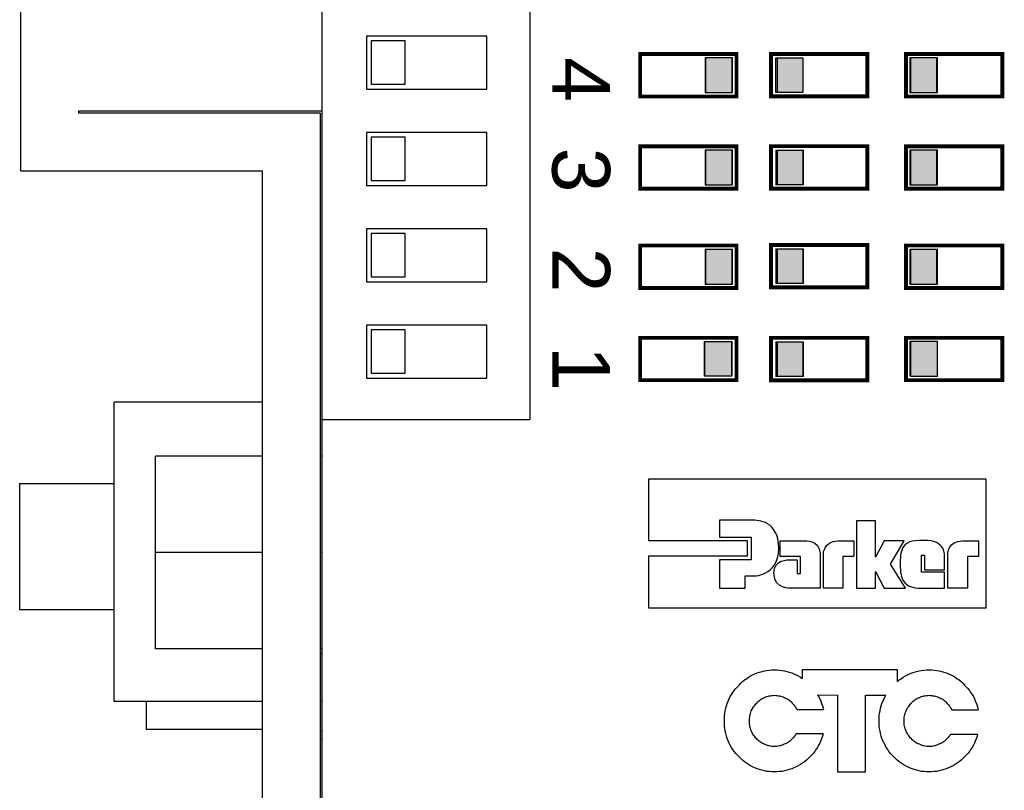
# Model space of a CAD drawing. Extents: x 85 to 134.4, y -34.1 to 29.3.
# Tile 5 of 14: x 103.1 to 104.2, y -26.4 to -25.6. Entities that reach past the tile are written whole.
import ezdxf

# ---------------------------------------------------------------- set-up
doc = ezdxf.new("R2010")
doc.units = 0
doc.header["$LTSCALE"] = 1.87
doc.header["$MEASUREMENT"] = 0
doc.layers.get('0').update_dxf_attribs({"linetype": 'CONTINUOUS'})
doc.layers.add('WHITE', color=7, linetype='CONTINUOUS')
doc.layers.add('YELLOW', color=7, linetype='CONTINUOUS')

# ---------------------------------------------------------------- blocks, each defined once
blk = doc.blocks.new('08')
at = {"color": 7, "linetype": 'Continuous'}
for p, q in [((-37.2508, -3.561), (-37.2508, -8.311)), ((-36.9378, -8.569), (-36.9378, -7.929)), ((-36.7218, -8.569), (-36.7218, -7.929)), ((-36.7668, -8.171), (-36.8918, -8.171)), ((-36.8918, -8.171), (-36.8918, -8.226)), ((-36.7668, -8.226), (-36.7668, -8.171)), ((-36.8518, -8.176), (-36.8868, -8.176)), ((-36.8868, -8.176), (-36.8868, -8.221)), ((-36.8518, -8.221), (-36.8518, -8.176)), ((-36.8918, -8.226), (-36.7668, -8.226)), ((-36.8868, -8.221), (-36.8518, -8.221)), ((-37.1908, -8.249), (-37.1908, -8.251)), ((-36.9378, -8.249), (-37.1908, -8.249)), ((-36.9398, -8.251), (-37.1908, -8.251)), ((-36.9398, -8.251), (-36.9398, -9.501)), ((-36.8918, -8.271), (-36.8918, -8.326)), ((-36.7668, -8.271), (-36.8918, -8.271)), ((-36.8868, -8.276), (-36.8868, -8.321)), ((-36.8518, -8.276), (-36.8868, -8.276)), ((-36.8518, -8.321), (-36.8518, -8.276)), ((-36.7668, -8.326), (-36.7668, -8.271)), ((-37.2508, -8.311), (-36.9998, -8.311)), ((-36.9998, -9.561), (-36.9998, -8.311)), ((-36.8918, -8.326), (-36.7668, -8.326)), ((-36.8868, -8.321), (-36.8518, -8.321)), ((-36.8918, -8.371), (-36.8918, -8.426)), ((-36.7668, -8.371), (-36.8918, -8.371)), ((-36.8868, -8.376), (-36.8868, -8.421)), ((-36.8518, -8.376), (-36.8868, -8.376)), ((-36.8518, -8.421), (-36.8518, -8.376)), ((-36.7668, -8.426), (-36.7668, -8.371)), ((-36.8918, -8.426), (-36.7668, -8.426)), ((-36.8868, -8.421), (-36.8518, -8.421)), ((-36.8918, -8.471), (-36.8918, -8.526)), ((-36.7668, -8.471), (-36.8918, -8.471)), ((-36.7668, -8.526), (-36.7668, -8.471)), ((-36.8868, -8.476), (-36.8868, -8.521)), ((-36.8518, -8.476), (-36.8868, -8.476)), ((-36.8518, -8.521), (-36.8518, -8.476)), ((-36.8868, -8.521), (-36.8518, -8.521)), ((-36.8918, -8.526), (-36.7668, -8.526)), ((-37.1538, -8.862), (-37.1538, -8.551)), ((-36.9998, -8.551), (-37.1538, -8.551)), ((-36.9378, -9.499), (-36.9378, -8.569)), ((-36.9378, -8.569), (-36.7218, -8.569)), ((-37.1108, -8.807), (-37.1108, -8.607)), ((-36.9998, -8.607), (-37.1108, -8.607)), ((-36.9378, -8.607), (-36.9398, -8.607)), ((-37.2518, -8.6356), (-37.2518, -8.7664)), ((-37.2518, -8.6356), (-37.1538, -8.6356)), ((-36.9998, -8.707), (-37.1108, -8.707)), ((-36.9378, -8.707), (-36.9398, -8.707)), ((-37.2518, -8.7664), (-37.1538, -8.7664)), ((-36.9998, -8.807), (-37.1108, -8.807)), ((-36.9378, -8.807), (-36.9398, -8.807)), ((-36.9378, -8.8124), (-36.9398, -8.8124)), ((-36.9998, -8.862), (-37.1538, -8.862)), ((-37.1202, -8.891), (-37.1202, -8.862)), ((-36.9378, -8.862), (-36.9398, -8.862)), ((-36.9998, -8.891), (-37.1202, -8.891)), ((-36.9398, -8.8925), (-36.9378, -8.8925)), ((-36.9378, -8.901), (-36.9398, -8.901))]:
    blk.add_line(p, q, dxfattribs=at)
at = {"layer": 'WHITE', "color": 7, "linetype": 'Continuous'}
for p, q in [((-36.5078, -8.1896), (-36.6078, -8.1896)), ((-36.5078, -8.1896), (-36.6078, -8.1896)), ((-36.6078, -8.1896), (-36.6078, -8.2336)), ((-36.6078, -8.1896), (-36.6078, -8.2336)), ((-36.5404, -8.1936), (-36.5404, -8.2296)), ((-36.5124, -8.1936), (-36.5404, -8.1936)), ((-36.5118, -8.1936), (-36.5398, -8.1936)), ((-36.5398, -8.1936), (-36.5398, -8.2296)), ((-36.5398, -8.1936), (-36.5398, -8.2296)), ((-36.5118, -8.1936), (-36.5398, -8.1936)), ((-36.5124, -8.2296), (-36.5124, -8.1936)), ((-36.5118, -8.2296), (-36.5118, -8.1936)), ((-36.5118, -8.2296), (-36.5118, -8.1936)), ((-36.5078, -8.2336), (-36.5078, -8.1896)), ((-36.5078, -8.2336), (-36.5078, -8.1896)), ((-36.472, -8.2335), (-36.472, -8.1895)), ((-36.472, -8.1895), (-36.372, -8.1895)), ((-36.4668, -8.1935), (-36.4388, -8.1935)), ((-36.4668, -8.2295), (-36.4668, -8.1935)), ((-36.4668, -8.1935), (-36.4388, -8.1935)), ((-36.4653, -8.2295), (-36.4653, -8.1935)), ((-36.4388, -8.1935), (-36.4388, -8.2295)), ((-36.4388, -8.1935), (-36.4388, -8.2295)), ((-36.2318, -8.1896), (-36.3318, -8.1896)), ((-36.2318, -8.1896), (-36.3318, -8.1896)), ((-36.3318, -8.1896), (-36.3318, -8.2336)), ((-36.3318, -8.1896), (-36.3318, -8.2336)), ((-36.3278, -8.1936), (-36.3278, -8.2296)), ((-36.2998, -8.1936), (-36.3278, -8.1936)), ((-36.2998, -8.1936), (-36.3278, -8.1936)), ((-36.3278, -8.1936), (-36.3278, -8.2296)), ((-36.2993, -8.1936), (-36.3273, -8.1936)), ((-36.3273, -8.1936), (-36.3273, -8.2296)), ((-36.2998, -8.2296), (-36.2998, -8.1936)), ((-36.2998, -8.2296), (-36.2998, -8.1936)), ((-36.2993, -8.2296), (-36.2993, -8.1936)), ((-36.2318, -8.2336), (-36.2318, -8.1896)), ((-36.2318, -8.2336), (-36.2318, -8.1896)), ((-36.6078, -8.2336), (-36.5078, -8.2336)), ((-36.6078, -8.2336), (-36.5078, -8.2336)), ((-36.5404, -8.2296), (-36.5124, -8.2296)), ((-36.5398, -8.2296), (-36.5118, -8.2296)), ((-36.5398, -8.2296), (-36.5118, -8.2296)), ((-36.372, -8.2335), (-36.472, -8.2335)), ((-36.4388, -8.2295), (-36.4668, -8.2295)), ((-36.4388, -8.2295), (-36.4668, -8.2295)), ((-36.3318, -8.2336), (-36.2318, -8.2336)), ((-36.3318, -8.2336), (-36.2318, -8.2336)), ((-36.3278, -8.2296), (-36.2998, -8.2296)), ((-36.3278, -8.2296), (-36.2998, -8.2296)), ((-36.3273, -8.2296), (-36.2993, -8.2296)), ((-36.5078, -8.2854), (-36.6078, -8.2854)), ((-36.5078, -8.2854), (-36.6078, -8.2854)), ((-36.6078, -8.2854), (-36.6078, -8.3294)), ((-36.6078, -8.2854), (-36.6078, -8.3294)), ((-36.5078, -8.3294), (-36.5078, -8.2854)), ((-36.5078, -8.3294), (-36.5078, -8.2854)), ((-36.472, -8.2853), (-36.372, -8.2853)), ((-36.472, -8.3293), (-36.472, -8.2853)), ((-36.472, -8.3293), (-36.472, -8.2853)), ((-36.472, -8.2853), (-36.372, -8.2853)), ((-36.2318, -8.2854), (-36.3318, -8.2854)), ((-36.2318, -8.2854), (-36.3318, -8.2854)), ((-36.3318, -8.2854), (-36.3318, -8.3294)), ((-36.3318, -8.2854), (-36.3318, -8.3294)), ((-36.2318, -8.3294), (-36.2318, -8.2854)), ((-36.2318, -8.3294), (-36.2318, -8.2854)), ((-36.5404, -8.2894), (-36.5404, -8.3254)), ((-36.5124, -8.2894), (-36.5404, -8.2894)), ((-36.5118, -8.2894), (-36.5398, -8.2894)), ((-36.5398, -8.2894), (-36.5398, -8.3254)), ((-36.5398, -8.2894), (-36.5398, -8.3254)), ((-36.5118, -8.2894), (-36.5398, -8.2894)), ((-36.5124, -8.3254), (-36.5124, -8.2894)), ((-36.5118, -8.3254), (-36.5118, -8.2894)), ((-36.5118, -8.3254), (-36.5118, -8.2894)), ((-36.4668, -8.2893), (-36.4388, -8.2893)), ((-36.4668, -8.2893), (-36.4388, -8.2893)), ((-36.4667, -8.3253), (-36.4667, -8.2893)), ((-36.4667, -8.2893), (-36.4387, -8.2893)), ((-36.4653, -8.3253), (-36.4653, -8.2893)), ((-36.4653, -8.3253), (-36.4653, -8.2893)), ((-36.4388, -8.2893), (-36.4388, -8.3253)), ((-36.4388, -8.2893), (-36.4388, -8.3253)), ((-36.4387, -8.2893), (-36.4387, -8.3253)), ((-36.3278, -8.2894), (-36.3278, -8.3254)), ((-36.2998, -8.2894), (-36.3278, -8.2894)), ((-36.2998, -8.2894), (-36.3278, -8.2894)), ((-36.3278, -8.2894), (-36.3278, -8.3254)), ((-36.2993, -8.2894), (-36.3273, -8.2894)), ((-36.3273, -8.2894), (-36.3273, -8.3254)), ((-36.2998, -8.3254), (-36.2998, -8.2894)), ((-36.2998, -8.3254), (-36.2998, -8.2894)), ((-36.2993, -8.3254), (-36.2993, -8.2894)), ((-36.5404, -8.3254), (-36.5124, -8.3254)), ((-36.5398, -8.3254), (-36.5118, -8.3254)), ((-36.5398, -8.3254), (-36.5118, -8.3254)), ((-36.4388, -8.3253), (-36.4668, -8.3253)), ((-36.4388, -8.3253), (-36.4668, -8.3253)), ((-36.4387, -8.3253), (-36.4667, -8.3253)), ((-36.3278, -8.3254), (-36.2998, -8.3254)), ((-36.3278, -8.3254), (-36.2998, -8.3254)), ((-36.3273, -8.3254), (-36.2993, -8.3254)), ((-36.6078, -8.3294), (-36.5078, -8.3294)), ((-36.6078, -8.3294), (-36.5078, -8.3294)), ((-36.372, -8.3293), (-36.472, -8.3293)), ((-36.372, -8.3293), (-36.472, -8.3293)), ((-36.3318, -8.3294), (-36.2318, -8.3294)), ((-36.3318, -8.3294), (-36.2318, -8.3294)), ((-36.5078, -8.3884), (-36.6078, -8.3884)), ((-36.5078, -8.3884), (-36.6078, -8.3884)), ((-36.6078, -8.3884), (-36.6078, -8.4324)), ((-36.6078, -8.3884), (-36.6078, -8.4324)), ((-36.5078, -8.4324), (-36.5078, -8.3884)), ((-36.5078, -8.4324), (-36.5078, -8.3884)), ((-36.472, -8.3878), (-36.372, -8.3878)), ((-36.472, -8.4318), (-36.472, -8.3878)), ((-36.472, -8.3878), (-36.372, -8.3878)), ((-36.472, -8.4318), (-36.472, -8.3878)), ((-36.2318, -8.3884), (-36.3318, -8.3884)), ((-36.2318, -8.3884), (-36.3318, -8.3884)), ((-36.3318, -8.3884), (-36.3318, -8.4324)), ((-36.3318, -8.3884), (-36.3318, -8.4324)), ((-36.2318, -8.4324), (-36.2318, -8.3884)), ((-36.2318, -8.4324), (-36.2318, -8.3884)), ((-36.5404, -8.3924), (-36.5404, -8.4284)), ((-36.5124, -8.3924), (-36.5404, -8.3924)), ((-36.5118, -8.3924), (-36.5398, -8.3924)), ((-36.5398, -8.3924), (-36.5398, -8.4284)), ((-36.5118, -8.3924), (-36.5398, -8.3924)), ((-36.5398, -8.3924), (-36.5398, -8.4284)), ((-36.5124, -8.4284), (-36.5124, -8.3924)), ((-36.5118, -8.4284), (-36.5118, -8.3924)), ((-36.5118, -8.4284), (-36.5118, -8.3924)), ((-36.4668, -8.3918), (-36.4388, -8.3918)), ((-36.4668, -8.3918), (-36.4388, -8.3918)), ((-36.4667, -8.4278), (-36.4667, -8.3918)), ((-36.4667, -8.3918), (-36.4387, -8.3918)), ((-36.4652, -8.4278), (-36.4652, -8.3918)), ((-36.4652, -8.4278), (-36.4652, -8.3918)), ((-36.4388, -8.3918), (-36.4388, -8.4278)), ((-36.4388, -8.3918), (-36.4388, -8.4278)), ((-36.4387, -8.3918), (-36.4387, -8.4278)), ((-36.3278, -8.3924), (-36.3278, -8.4284)), ((-36.2998, -8.3924), (-36.3278, -8.3924)), ((-36.2998, -8.3924), (-36.3278, -8.3924)), ((-36.3278, -8.3924), (-36.3278, -8.4284)), ((-36.2993, -8.3924), (-36.3273, -8.3924)), ((-36.3273, -8.3924), (-36.3273, -8.4284)), ((-36.2998, -8.4284), (-36.2998, -8.3924)), ((-36.2998, -8.4284), (-36.2998, -8.3924)), ((-36.2993, -8.4284), (-36.2993, -8.3924)), ((-36.5404, -8.4284), (-36.5124, -8.4284)), ((-36.5398, -8.4284), (-36.5118, -8.4284)), ((-36.5398, -8.4284), (-36.5118, -8.4284)), ((-36.4388, -8.4278), (-36.4668, -8.4278)), ((-36.4388, -8.4278), (-36.4668, -8.4278)), ((-36.4387, -8.4278), (-36.4667, -8.4278)), ((-36.3278, -8.4284), (-36.2998, -8.4284)), ((-36.3278, -8.4284), (-36.2998, -8.4284)), ((-36.3273, -8.4284), (-36.2993, -8.4284)), ((-36.6078, -8.4324), (-36.5078, -8.4324)), ((-36.6078, -8.4324), (-36.5078, -8.4324)), ((-36.372, -8.4318), (-36.472, -8.4318)), ((-36.372, -8.4318), (-36.472, -8.4318)), ((-36.3318, -8.4324), (-36.2318, -8.4324)), ((-36.3318, -8.4324), (-36.2318, -8.4324)), ((-36.6078, -8.4842), (-36.5078, -8.4842)), ((-36.6078, -8.5282), (-36.6078, -8.4842)), ((-36.5411, -8.4882), (-36.5131, -8.4882)), ((-36.5411, -8.5242), (-36.5411, -8.4882)), ((-36.5406, -8.5242), (-36.5406, -8.4882)), ((-36.5406, -8.4882), (-36.5126, -8.4882)), ((-36.5131, -8.4882), (-36.5131, -8.5242)), ((-36.5126, -8.4882), (-36.5126, -8.5242)), ((-36.5078, -8.4842), (-36.5078, -8.5282)), ((-36.472, -8.4843), (-36.372, -8.4843)), ((-36.472, -8.5283), (-36.472, -8.4843)), ((-36.472, -8.5283), (-36.472, -8.4843)), ((-36.472, -8.4843), (-36.372, -8.4843)), ((-36.4668, -8.4883), (-36.4388, -8.4883)), ((-36.4668, -8.4883), (-36.4388, -8.4883)), ((-36.4667, -8.5243), (-36.4667, -8.4883)), ((-36.4667, -8.4883), (-36.4387, -8.4883)), ((-36.4653, -8.5243), (-36.4653, -8.4883)), ((-36.4653, -8.5243), (-36.4653, -8.4883)), ((-36.4388, -8.4883), (-36.4388, -8.5243)), ((-36.4388, -8.4883), (-36.4388, -8.5243)), ((-36.4387, -8.4883), (-36.4387, -8.5243)), ((-36.2318, -8.4842), (-36.3318, -8.4842)), ((-36.3318, -8.4842), (-36.3318, -8.5282)), ((-36.3278, -8.4882), (-36.3278, -8.5242)), ((-36.2998, -8.4882), (-36.3278, -8.4882)), ((-36.3273, -8.4882), (-36.3273, -8.5242)), ((-36.2993, -8.4882), (-36.3273, -8.4882)), ((-36.2993, -8.5242), (-36.2993, -8.4882)), ((-36.2318, -8.5282), (-36.2318, -8.4842)), ((-36.5078, -8.5282), (-36.6078, -8.5282)), ((-36.5131, -8.5242), (-36.5411, -8.5242)), ((-36.5126, -8.5242), (-36.5406, -8.5242)), ((-36.372, -8.5283), (-36.472, -8.5283)), ((-36.372, -8.5283), (-36.472, -8.5283)), ((-36.4388, -8.5243), (-36.4668, -8.5243)), ((-36.4388, -8.5243), (-36.4668, -8.5243)), ((-36.4387, -8.5243), (-36.4667, -8.5243)), ((-36.3273, -8.5242), (-36.2993, -8.5242))]:
    blk.add_line(p, q, dxfattribs=at)
at = {"layer": 'WHITE', "color": 7, "linetype": 'Continuous', "const_width": 0.004, "flags": 128}
for points in [[(-36.5078, -8.1896), (-36.6078, -8.1896), (-36.6078, -8.2336), (-36.5078, -8.2336)], [(-36.372, -8.2335), (-36.472, -8.2335), (-36.472, -8.1895), (-36.372, -8.1895)], [(-36.3318, -8.2336), (-36.2318, -8.2336), (-36.2318, -8.1896), (-36.3318, -8.1896)], [(-36.5078, -8.2854), (-36.6078, -8.2854), (-36.6078, -8.3294), (-36.5078, -8.3294)], [(-36.372, -8.3293), (-36.472, -8.3293), (-36.472, -8.2853), (-36.372, -8.2853)], [(-36.3318, -8.3294), (-36.2318, -8.3294), (-36.2318, -8.2854), (-36.3318, -8.2854)], [(-36.5078, -8.3884), (-36.6078, -8.3884), (-36.6078, -8.4324), (-36.5078, -8.4324)], [(-36.372, -8.4318), (-36.472, -8.4318), (-36.472, -8.3878), (-36.372, -8.3878)], [(-36.3318, -8.4324), (-36.2318, -8.4324), (-36.2318, -8.3884), (-36.3318, -8.3884)], [(-36.6078, -8.4842), (-36.5078, -8.4842), (-36.5078, -8.5282), (-36.6078, -8.5282)], [(-36.372, -8.5283), (-36.472, -8.5283), (-36.472, -8.4843), (-36.372, -8.4843)], [(-36.3318, -8.5282), (-36.2318, -8.5282), (-36.2318, -8.4842), (-36.3318, -8.4842)]]:
    blk.add_lwpolyline(points, close=True, dxfattribs=at)
at = {"layer": 'WHITE'}
for points in [[(-36.5124, -8.1936), (-36.5124, -8.2296), (-36.5404, -8.1936), (-36.5404, -8.2296)], [(-36.4388, -8.2295), (-36.4388, -8.1935), (-36.4668, -8.2295), (-36.4668, -8.1935)], [(-36.3273, -8.2296), (-36.3273, -8.1936), (-36.2993, -8.2296), (-36.2993, -8.1936)], [(-36.5124, -8.2894), (-36.5124, -8.3254), (-36.5404, -8.2894), (-36.5404, -8.3254)], [(-36.4387, -8.3253), (-36.4387, -8.2893), (-36.4667, -8.3253), (-36.4667, -8.2893)], [(-36.3273, -8.3254), (-36.3273, -8.2894), (-36.2993, -8.3254), (-36.2993, -8.2894)], [(-36.5124, -8.3924), (-36.5124, -8.4284), (-36.5404, -8.3924), (-36.5404, -8.4284)], [(-36.4387, -8.4278), (-36.4387, -8.3918), (-36.4667, -8.4278), (-36.4667, -8.3918)], [(-36.3273, -8.4284), (-36.3273, -8.3924), (-36.2993, -8.4284), (-36.2993, -8.3924)], [(-36.5406, -8.4882), (-36.5406, -8.5242), (-36.5126, -8.4882), (-36.5126, -8.5242)], [(-36.4387, -8.5243), (-36.4387, -8.4883), (-36.4667, -8.5243), (-36.4667, -8.4883)], [(-36.3273, -8.5242), (-36.3273, -8.4882), (-36.2993, -8.5242), (-36.2993, -8.4882)]]:
    blk.add_solid(points, dxfattribs=at)
at = {"layer": 'YELLOW'}
for p, q in [((-36.4762, -8.8297), (-36.4737, -8.8294)), ((-36.4737, -8.8294), (-36.4712, -8.8291)), ((-36.4712, -8.8291), (-36.4683, -8.8289)), ((-36.4683, -8.8289), (-36.4683, -8.8289)), ((-36.4683, -8.8289), (-36.4658, -8.8291)), ((-36.4658, -8.8291), (-36.4633, -8.8294)), ((-36.4633, -8.8294), (-36.4604, -8.8297)), ((-36.3408, -8.829), (-36.4396, -8.829)), ((-36.4396, -8.829), (-36.4396, -8.838)), ((-36.4396, -8.829), (-36.4396, -8.829)), ((-36.3408, -8.8409), (-36.3408, -8.829)), ((-36.3157, -8.8297), (-36.3132, -8.8294)), ((-36.3132, -8.8294), (-36.3106, -8.8291)), ((-36.3106, -8.8291), (-36.3078, -8.8289)), ((-36.3078, -8.8289), (-36.3052, -8.8291)), ((-36.3078, -8.8289), (-36.3078, -8.8289)), ((-36.3052, -8.8291), (-36.3027, -8.8294)), ((-36.3027, -8.8294), (-36.2999, -8.8297)), ((-36.5015, -8.841), (-36.4995, -8.8395)), ((-36.4995, -8.8395), (-36.4974, -8.8383)), ((-36.4974, -8.8383), (-36.4954, -8.8366)), ((-36.4954, -8.8366), (-36.4931, -8.8353)), ((-36.4931, -8.8353), (-36.491, -8.8343)), ((-36.491, -8.8343), (-36.4887, -8.8332)), ((-36.4887, -8.8332), (-36.4862, -8.8322)), ((-36.4862, -8.8322), (-36.4839, -8.8314)), ((-36.4839, -8.8314), (-36.4813, -8.8306)), ((-36.4813, -8.8306), (-36.4788, -8.8301)), ((-36.4788, -8.8301), (-36.4762, -8.8297)), ((-36.4604, -8.8297), (-36.4579, -8.8301)), ((-36.4579, -8.8301), (-36.4554, -8.8306)), ((-36.4554, -8.8306), (-36.4531, -8.8314)), ((-36.4531, -8.8314), (-36.4505, -8.8322)), ((-36.4505, -8.8322), (-36.4483, -8.8332)), ((-36.4483, -8.8332), (-36.4459, -8.8343)), ((-36.4459, -8.8343), (-36.4436, -8.8353)), ((-36.4436, -8.8353), (-36.4413, -8.8366)), ((-36.4413, -8.8366), (-36.4396, -8.838)), ((-36.341, -8.841), (-36.3389, -8.8395)), ((-36.3389, -8.8395), (-36.3369, -8.8383)), ((-36.3369, -8.8383), (-36.3348, -8.8366)), ((-36.3348, -8.8366), (-36.3325, -8.8353)), ((-36.3325, -8.8353), (-36.3304, -8.8343)), ((-36.3304, -8.8343), (-36.3282, -8.8332)), ((-36.3282, -8.8332), (-36.3256, -8.8322)), ((-36.3256, -8.8322), (-36.3233, -8.8314)), ((-36.3233, -8.8314), (-36.3208, -8.8306)), ((-36.3208, -8.8306), (-36.3182, -8.8301)), ((-36.3182, -8.8301), (-36.3157, -8.8297)), ((-36.2999, -8.8297), (-36.2974, -8.8301)), ((-36.2974, -8.8301), (-36.2948, -8.8306)), ((-36.2948, -8.8306), (-36.2925, -8.8314)), ((-36.2925, -8.8314), (-36.29, -8.8322)), ((-36.29, -8.8322), (-36.2878, -8.8332)), ((-36.2878, -8.8332), (-36.2853, -8.8343)), ((-36.2853, -8.8343), (-36.283, -8.8353)), ((-36.283, -8.8353), (-36.2808, -8.8366)), ((-36.2808, -8.8366), (-36.2787, -8.8383)), ((-36.2787, -8.8383), (-36.2767, -8.8395)), ((-36.2767, -8.8395), (-36.2747, -8.841)), ((-36.5101, -8.8504), (-36.5086, -8.8483)), ((-36.5086, -8.8483), (-36.5068, -8.8465)), ((-36.5068, -8.8465), (-36.5051, -8.8447)), ((-36.5051, -8.8447), (-36.5033, -8.8429)), ((-36.5033, -8.8429), (-36.5015, -8.841)), ((-36.2747, -8.841), (-36.2729, -8.8429)), ((-36.2729, -8.8429), (-36.2711, -8.8447)), ((-36.2711, -8.8447), (-36.2693, -8.8465)), ((-36.2693, -8.8465), (-36.2676, -8.8483)), ((-36.2676, -8.8483), (-36.266, -8.8504)), ((-36.5163, -8.8616), (-36.5153, -8.8592)), ((-36.5153, -8.8592), (-36.5142, -8.8568)), ((-36.5142, -8.8568), (-36.5129, -8.8545)), ((-36.5129, -8.8545), (-36.5114, -8.8525)), ((-36.5114, -8.8525), (-36.5101, -8.8504)), ((-36.4839, -8.8607), (-36.4829, -8.8599)), ((-36.4829, -8.8599), (-36.4819, -8.8592)), ((-36.4819, -8.8592), (-36.4808, -8.8587)), ((-36.4808, -8.8587), (-36.4798, -8.8581)), ((-36.4798, -8.8581), (-36.4786, -8.8576)), ((-36.4786, -8.8576), (-36.4773, -8.8571)), ((-36.4773, -8.8571), (-36.4762, -8.8566)), ((-36.4762, -8.8566), (-36.475, -8.8563)), ((-36.475, -8.8563), (-36.4737, -8.8561)), ((-36.4737, -8.8561), (-36.4724, -8.8558)), ((-36.4724, -8.8558), (-36.4712, -8.8556)), ((-36.4712, -8.8556), (-36.4699, -8.8556)), ((-36.4699, -8.8556), (-36.4683, -8.8553)), ((-36.4683, -8.8553), (-36.4683, -8.8553)), ((-36.4683, -8.8553), (-36.4671, -8.8556)), ((-36.4671, -8.8556), (-36.4658, -8.8556)), ((-36.4658, -8.8556), (-36.4645, -8.8558)), ((-36.4645, -8.8558), (-36.4633, -8.8561)), ((-36.4633, -8.8561), (-36.462, -8.8563)), ((-36.462, -8.8563), (-36.4607, -8.8566)), ((-36.4607, -8.8566), (-36.4595, -8.8571)), ((-36.4595, -8.8571), (-36.4584, -8.8576)), ((-36.4584, -8.8576), (-36.4571, -8.8581)), ((-36.4571, -8.8581), (-36.4561, -8.8587)), ((-36.4561, -8.8587), (-36.4548, -8.8592)), ((-36.4548, -8.8592), (-36.4538, -8.8599)), ((-36.4538, -8.8599), (-36.4528, -8.8607)), ((-36.4236, -8.8549), (-36.4225, -8.8568)), ((-36.4236, -8.8549), (-36.403, -8.8552)), ((-36.4225, -8.8568), (-36.4214, -8.8592)), ((-36.4214, -8.8592), (-36.4204, -8.8616)), ((-36.403, -8.8552), (-36.403, -8.9349)), ((-36.3739, -8.8552), (-36.3527, -8.8552)), ((-36.3739, -8.9349), (-36.3739, -8.8552)), ((-36.3558, -8.8616), (-36.3546, -8.8592)), ((-36.3546, -8.8592), (-36.3536, -8.8568)), ((-36.3536, -8.8568), (-36.3527, -8.8552)), ((-36.3233, -8.8607), (-36.3223, -8.8599)), ((-36.3223, -8.8599), (-36.3213, -8.8592)), ((-36.3213, -8.8592), (-36.3203, -8.8587)), ((-36.3203, -8.8587), (-36.3193, -8.8581)), ((-36.3193, -8.8581), (-36.318, -8.8576)), ((-36.318, -8.8576), (-36.3167, -8.8571)), ((-36.3167, -8.8571), (-36.3157, -8.8566)), ((-36.3157, -8.8566), (-36.3144, -8.8563)), ((-36.3144, -8.8563), (-36.3132, -8.8561)), ((-36.3132, -8.8561), (-36.3119, -8.8558)), ((-36.3119, -8.8558), (-36.3106, -8.8556)), ((-36.3106, -8.8556), (-36.3093, -8.8556)), ((-36.3093, -8.8556), (-36.3078, -8.8553)), ((-36.3078, -8.8553), (-36.3078, -8.8553)), ((-36.3078, -8.8553), (-36.3065, -8.8556)), ((-36.3065, -8.8556), (-36.3052, -8.8556)), ((-36.3052, -8.8556), (-36.304, -8.8558)), ((-36.304, -8.8558), (-36.3027, -8.8561)), ((-36.3027, -8.8561), (-36.3014, -8.8563)), ((-36.3014, -8.8563), (-36.3002, -8.8566)), ((-36.3002, -8.8566), (-36.2989, -8.8571)), ((-36.2989, -8.8571), (-36.2978, -8.8576)), ((-36.2978, -8.8576), (-36.2966, -8.8581)), ((-36.2966, -8.8581), (-36.2956, -8.8587)), ((-36.2956, -8.8587), (-36.2943, -8.8592)), ((-36.2943, -8.8592), (-36.2933, -8.8599)), ((-36.2933, -8.8599), (-36.2923, -8.8607)), ((-36.266, -8.8504), (-36.2648, -8.8525)), ((-36.2648, -8.8525), (-36.2632, -8.8545)), ((-36.2632, -8.8545), (-36.2619, -8.8568)), ((-36.2619, -8.8568), (-36.2609, -8.8592)), ((-36.2609, -8.8592), (-36.2599, -8.8616)), ((-36.5194, -8.8714), (-36.5189, -8.8688)), ((-36.5189, -8.8688), (-36.5181, -8.8665)), ((-36.5181, -8.8665), (-36.5173, -8.8639)), ((-36.5173, -8.8639), (-36.5163, -8.8616)), ((-36.4917, -8.8706), (-36.4912, -8.8693)), ((-36.4912, -8.8693), (-36.4907, -8.8683)), ((-36.4907, -8.8683), (-36.49, -8.8672)), ((-36.49, -8.8672), (-36.4892, -8.8662)), ((-36.4892, -8.8662), (-36.4885, -8.8652)), ((-36.4885, -8.8652), (-36.4877, -8.8641)), ((-36.4877, -8.8641), (-36.4867, -8.8634)), ((-36.4867, -8.8634), (-36.4859, -8.8623)), ((-36.4859, -8.8623), (-36.4849, -8.8616)), ((-36.4849, -8.8616), (-36.4839, -8.8607)), ((-36.4528, -8.8607), (-36.4518, -8.8616)), ((-36.4518, -8.8616), (-36.451, -8.8623)), ((-36.451, -8.8623), (-36.45, -8.8634)), ((-36.45, -8.8634), (-36.4493, -8.8641)), ((-36.4493, -8.8641), (-36.4483, -8.8652)), ((-36.4483, -8.8652), (-36.4475, -8.8662)), ((-36.4475, -8.8662), (-36.4467, -8.8672)), ((-36.4467, -8.8672), (-36.4462, -8.8683)), ((-36.4462, -8.8683), (-36.4454, -8.8693)), ((-36.4454, -8.8693), (-36.4451, -8.8701)), ((-36.4451, -8.8701), (-36.4176, -8.8701)), ((-36.4204, -8.8616), (-36.4194, -8.8639)), ((-36.4194, -8.8639), (-36.4186, -8.8665)), ((-36.4186, -8.8665), (-36.4178, -8.8688)), ((-36.4178, -8.8688), (-36.4176, -8.8701)), ((-36.3588, -8.8714), (-36.3583, -8.8688)), ((-36.3583, -8.8688), (-36.3575, -8.8665)), ((-36.3575, -8.8665), (-36.3568, -8.8639)), ((-36.3568, -8.8639), (-36.3558, -8.8616)), ((-36.3312, -8.8706), (-36.3307, -8.8693)), ((-36.3307, -8.8693), (-36.3302, -8.8683)), ((-36.3302, -8.8683), (-36.3294, -8.8672)), ((-36.3294, -8.8672), (-36.3287, -8.8662)), ((-36.3287, -8.8662), (-36.3279, -8.8652)), ((-36.3279, -8.8652), (-36.3271, -8.8641)), ((-36.3271, -8.8641), (-36.3262, -8.8634)), ((-36.3262, -8.8634), (-36.3254, -8.8623)), ((-36.3254, -8.8623), (-36.3244, -8.8616)), ((-36.3244, -8.8616), (-36.3233, -8.8607)), ((-36.2923, -8.8607), (-36.2912, -8.8616)), ((-36.2912, -8.8616), (-36.2905, -8.8623)), ((-36.2905, -8.8623), (-36.2895, -8.8634)), ((-36.2895, -8.8634), (-36.2887, -8.8641)), ((-36.2887, -8.8641), (-36.2878, -8.8652)), ((-36.2878, -8.8652), (-36.287, -8.8662)), ((-36.287, -8.8662), (-36.2861, -8.8672)), ((-36.2861, -8.8672), (-36.2856, -8.8683)), ((-36.2856, -8.8683), (-36.2849, -8.8693)), ((-36.2849, -8.8693), (-36.2843, -8.8706)), ((-36.2599, -8.8616), (-36.2588, -8.8639)), ((-36.2588, -8.8639), (-36.2581, -8.8665)), ((-36.2581, -8.8665), (-36.2573, -8.8688)), ((-36.2573, -8.8688), (-36.257, -8.8706)), ((-36.5203, -8.8794), (-36.5201, -8.8768)), ((-36.5203, -8.882), (-36.5203, -8.8794)), ((-36.5201, -8.8768), (-36.5199, -8.874)), ((-36.5199, -8.874), (-36.5194, -8.8714)), ((-36.4944, -8.8794), (-36.4941, -8.8781)), ((-36.4944, -8.8806), (-36.4944, -8.8794)), ((-36.4941, -8.8781), (-36.4939, -8.8768)), ((-36.4939, -8.8768), (-36.4936, -8.8755)), ((-36.4936, -8.8755), (-36.4934, -8.8742)), ((-36.4934, -8.8742), (-36.4928, -8.8729)), ((-36.4928, -8.8729), (-36.4924, -8.8716)), ((-36.4924, -8.8716), (-36.4917, -8.8706)), ((-36.3598, -8.8794), (-36.3596, -8.8768)), ((-36.3598, -8.882), (-36.3598, -8.8794)), ((-36.3596, -8.8768), (-36.3593, -8.874)), ((-36.3593, -8.874), (-36.3588, -8.8714)), ((-36.3338, -8.8794), (-36.3336, -8.8781)), ((-36.3338, -8.8806), (-36.3338, -8.8794)), ((-36.3336, -8.8781), (-36.3333, -8.8768)), ((-36.3333, -8.8768), (-36.3331, -8.8755)), ((-36.3331, -8.8755), (-36.3328, -8.8742)), ((-36.3328, -8.8742), (-36.3322, -8.8729)), ((-36.3322, -8.8729), (-36.3317, -8.8716)), ((-36.3317, -8.8716), (-36.3312, -8.8706)), ((-36.2843, -8.8706), (-36.257, -8.8706)), ((-36.5203, -8.8849), (-36.5203, -8.882)), ((-36.5201, -8.8874), (-36.5203, -8.8849)), ((-36.5199, -8.89), (-36.5201, -8.8874)), ((-36.5194, -8.8926), (-36.5199, -8.89)), ((-36.4944, -8.882), (-36.4944, -8.8806)), ((-36.4944, -8.8835), (-36.4944, -8.882)), ((-36.4944, -8.8849), (-36.4944, -8.8835)), ((-36.4941, -8.8862), (-36.4944, -8.8849)), ((-36.4939, -8.8874), (-36.4941, -8.8862)), ((-36.4936, -8.8887), (-36.4939, -8.8874)), ((-36.4934, -8.89), (-36.4936, -8.8887)), ((-36.4928, -8.8911), (-36.4934, -8.89)), ((-36.3598, -8.8849), (-36.3598, -8.882)), ((-36.3596, -8.8874), (-36.3598, -8.8849)), ((-36.3593, -8.89), (-36.3596, -8.8874)), ((-36.3588, -8.8926), (-36.3593, -8.89)), ((-36.3338, -8.882), (-36.3338, -8.8806)), ((-36.3338, -8.8835), (-36.3338, -8.882)), ((-36.3338, -8.8849), (-36.3338, -8.8835)), ((-36.3336, -8.8862), (-36.3338, -8.8849)), ((-36.3333, -8.8874), (-36.3336, -8.8862)), ((-36.3331, -8.8887), (-36.3333, -8.8874)), ((-36.3328, -8.89), (-36.3331, -8.8887)), ((-36.3322, -8.8911), (-36.3328, -8.89)), ((-36.5189, -8.8952), (-36.5194, -8.8926)), ((-36.5181, -8.8978), (-36.5189, -8.8952)), ((-36.5173, -8.9001), (-36.5181, -8.8978)), ((-36.5163, -8.9027), (-36.5173, -8.9001)), ((-36.4924, -8.8924), (-36.4928, -8.8911)), ((-36.4917, -8.8937), (-36.4924, -8.8924)), ((-36.4912, -8.8947), (-36.4917, -8.8937)), ((-36.4907, -8.8957), (-36.4912, -8.8947)), ((-36.49, -8.8967), (-36.4907, -8.8957)), ((-36.4892, -8.8978), (-36.49, -8.8967)), ((-36.4885, -8.8988), (-36.4892, -8.8978)), ((-36.4877, -8.8999), (-36.4885, -8.8988)), ((-36.4867, -8.9006), (-36.4877, -8.8999)), ((-36.4859, -8.9016), (-36.4867, -8.9006)), ((-36.45, -8.9006), (-36.451, -8.9016)), ((-36.4493, -8.8999), (-36.45, -8.9006)), ((-36.4483, -8.8988), (-36.4493, -8.8999)), ((-36.4475, -8.8978), (-36.4483, -8.8988)), ((-36.4467, -8.8967), (-36.4475, -8.8978)), ((-36.4462, -8.8957), (-36.4467, -8.8967)), ((-36.446, -8.8955), (-36.4462, -8.8957)), ((-36.4179, -8.8955), (-36.446, -8.8955)), ((-36.4194, -8.9001), (-36.4204, -8.9027)), ((-36.4186, -8.8978), (-36.4194, -8.9001)), ((-36.4179, -8.8955), (-36.4186, -8.8978)), ((-36.3583, -8.8952), (-36.3588, -8.8926)), ((-36.3575, -8.8978), (-36.3583, -8.8952)), ((-36.3568, -8.9001), (-36.3575, -8.8978)), ((-36.3558, -8.9027), (-36.3568, -8.9001)), ((-36.3317, -8.8924), (-36.3322, -8.8911)), ((-36.3312, -8.8937), (-36.3317, -8.8924)), ((-36.3307, -8.8947), (-36.3312, -8.8937)), ((-36.3302, -8.8957), (-36.3307, -8.8947)), ((-36.3294, -8.8967), (-36.3302, -8.8957)), ((-36.3287, -8.8978), (-36.3294, -8.8967)), ((-36.3279, -8.8988), (-36.3287, -8.8978)), ((-36.3271, -8.8999), (-36.3279, -8.8988)), ((-36.3262, -8.9006), (-36.3271, -8.8999)), ((-36.3254, -8.9016), (-36.3262, -8.9006)), ((-36.2895, -8.9006), (-36.2905, -8.9016)), ((-36.2887, -8.8999), (-36.2895, -8.9006)), ((-36.2878, -8.8988), (-36.2887, -8.8999)), ((-36.287, -8.8978), (-36.2878, -8.8988)), ((-36.2861, -8.8967), (-36.287, -8.8978)), ((-36.2857, -8.896), (-36.2861, -8.8967)), ((-36.2575, -8.896), (-36.2858, -8.896)), ((-36.2588, -8.9001), (-36.2599, -8.9027)), ((-36.2581, -8.8978), (-36.2588, -8.9001)), ((-36.2575, -8.896), (-36.2581, -8.8978)), ((-36.5153, -8.905), (-36.5163, -8.9027)), ((-36.5142, -8.9071), (-36.5153, -8.905)), ((-36.5129, -8.9095), (-36.5142, -8.9071)), ((-36.5114, -8.9116), (-36.5129, -8.9095)), ((-36.4849, -8.9024), (-36.4859, -8.9016)), ((-36.4839, -8.9032), (-36.4849, -8.9024)), ((-36.4829, -8.904), (-36.4839, -8.9032)), ((-36.4819, -8.9047), (-36.4829, -8.904)), ((-36.4808, -8.9053), (-36.4819, -8.9047)), ((-36.4798, -8.9058), (-36.4808, -8.9053)), ((-36.4786, -8.9063), (-36.4798, -8.9058)), ((-36.4773, -8.9068), (-36.4786, -8.9063)), ((-36.4762, -8.9073), (-36.4773, -8.9068)), ((-36.475, -8.9077), (-36.4762, -8.9073)), ((-36.4737, -8.9079), (-36.475, -8.9077)), ((-36.4724, -8.9082), (-36.4737, -8.9079)), ((-36.4712, -8.9085), (-36.4724, -8.9082)), ((-36.4699, -8.9085), (-36.4712, -8.9085)), ((-36.4683, -8.9085), (-36.4699, -8.9085)), ((-36.4671, -8.9085), (-36.4683, -8.9085)), ((-36.4658, -8.9085), (-36.4671, -8.9085)), ((-36.4645, -8.9082), (-36.4658, -8.9085)), ((-36.4633, -8.9079), (-36.4645, -8.9082)), ((-36.462, -8.9077), (-36.4633, -8.9079)), ((-36.4607, -8.9073), (-36.462, -8.9077)), ((-36.4595, -8.9068), (-36.4607, -8.9073)), ((-36.4584, -8.9063), (-36.4595, -8.9068)), ((-36.4571, -8.9058), (-36.4584, -8.9063)), ((-36.4561, -8.9053), (-36.4571, -8.9058)), ((-36.4548, -8.9047), (-36.4561, -8.9053)), ((-36.4538, -8.904), (-36.4548, -8.9047)), ((-36.4528, -8.9032), (-36.4538, -8.904)), ((-36.4518, -8.9024), (-36.4528, -8.9032)), ((-36.451, -8.9016), (-36.4518, -8.9024)), ((-36.4238, -8.9095), (-36.4253, -8.9116)), ((-36.4225, -8.9071), (-36.4238, -8.9095)), ((-36.4214, -8.905), (-36.4225, -8.9071)), ((-36.4204, -8.9027), (-36.4214, -8.905)), ((-36.3546, -8.905), (-36.3558, -8.9027)), ((-36.3536, -8.9071), (-36.3546, -8.905)), ((-36.3524, -8.9095), (-36.3536, -8.9071)), ((-36.3508, -8.9116), (-36.3524, -8.9095)), ((-36.3244, -8.9024), (-36.3254, -8.9016)), ((-36.3233, -8.9032), (-36.3244, -8.9024)), ((-36.3223, -8.904), (-36.3233, -8.9032)), ((-36.3213, -8.9047), (-36.3223, -8.904)), ((-36.3203, -8.9053), (-36.3213, -8.9047)), ((-36.3193, -8.9058), (-36.3203, -8.9053)), ((-36.318, -8.9063), (-36.3193, -8.9058)), ((-36.3167, -8.9068), (-36.318, -8.9063)), ((-36.3157, -8.9073), (-36.3167, -8.9068)), ((-36.3144, -8.9077), (-36.3157, -8.9073)), ((-36.3132, -8.9079), (-36.3144, -8.9077)), ((-36.3119, -8.9082), (-36.3132, -8.9079)), ((-36.3106, -8.9085), (-36.3119, -8.9082)), ((-36.3093, -8.9085), (-36.3106, -8.9085)), ((-36.3078, -8.9085), (-36.3093, -8.9085)), ((-36.3065, -8.9085), (-36.3078, -8.9085)), ((-36.3052, -8.9085), (-36.3065, -8.9085)), ((-36.304, -8.9082), (-36.3052, -8.9085)), ((-36.3027, -8.9079), (-36.304, -8.9082)), ((-36.3014, -8.9077), (-36.3027, -8.9079)), ((-36.3002, -8.9073), (-36.3014, -8.9077)), ((-36.2989, -8.9068), (-36.3002, -8.9073)), ((-36.2978, -8.9063), (-36.2989, -8.9068)), ((-36.2966, -8.9058), (-36.2978, -8.9063)), ((-36.2956, -8.9053), (-36.2966, -8.9058)), ((-36.2943, -8.9047), (-36.2956, -8.9053)), ((-36.2933, -8.904), (-36.2943, -8.9047)), ((-36.2923, -8.9032), (-36.2933, -8.904)), ((-36.2912, -8.9024), (-36.2923, -8.9032)), ((-36.2905, -8.9016), (-36.2912, -8.9024)), ((-36.2632, -8.9095), (-36.2648, -8.9116)), ((-36.2619, -8.9071), (-36.2632, -8.9095)), ((-36.2609, -8.905), (-36.2619, -8.9071)), ((-36.2599, -8.9027), (-36.2609, -8.905)), ((-36.5101, -8.9136), (-36.5114, -8.9116)), ((-36.5086, -8.9157), (-36.5101, -8.9136)), ((-36.5068, -8.9175), (-36.5086, -8.9157)), ((-36.5051, -8.9193), (-36.5068, -8.9175)), ((-36.5033, -8.9211), (-36.5051, -8.9193)), ((-36.5015, -8.9229), (-36.5033, -8.9211)), ((-36.4335, -8.9211), (-36.4352, -8.9229)), ((-36.4316, -8.9193), (-36.4335, -8.9211)), ((-36.4299, -8.9175), (-36.4316, -8.9193)), ((-36.4281, -8.9157), (-36.4299, -8.9175)), ((-36.4266, -8.9136), (-36.4281, -8.9157)), ((-36.4253, -8.9116), (-36.4266, -8.9136)), ((-36.3495, -8.9136), (-36.3508, -8.9116)), ((-36.3481, -8.9157), (-36.3495, -8.9136)), ((-36.3463, -8.9175), (-36.3481, -8.9157)), ((-36.3445, -8.9193), (-36.3463, -8.9175)), ((-36.3427, -8.9211), (-36.3445, -8.9193)), ((-36.341, -8.9229), (-36.3427, -8.9211)), ((-36.2729, -8.9211), (-36.2747, -8.9229)), ((-36.2711, -8.9193), (-36.2729, -8.9211)), ((-36.2693, -8.9175), (-36.2711, -8.9193)), ((-36.2676, -8.9157), (-36.2693, -8.9175)), ((-36.266, -8.9136), (-36.2676, -8.9157)), ((-36.2648, -8.9116), (-36.266, -8.9136)), ((-36.4995, -8.9245), (-36.5015, -8.9229)), ((-36.4974, -8.9257), (-36.4995, -8.9245)), ((-36.4954, -8.9273), (-36.4974, -8.9257)), ((-36.4931, -8.9286), (-36.4954, -8.9273)), ((-36.491, -8.9296), (-36.4931, -8.9286)), ((-36.4887, -8.9307), (-36.491, -8.9296)), ((-36.4862, -8.9318), (-36.4887, -8.9307)), ((-36.4483, -8.9307), (-36.4505, -8.9318)), ((-36.4459, -8.9296), (-36.4483, -8.9307)), ((-36.4436, -8.9286), (-36.4459, -8.9296)), ((-36.4413, -8.9273), (-36.4436, -8.9286)), ((-36.4393, -8.9257), (-36.4413, -8.9273)), ((-36.4373, -8.9245), (-36.4393, -8.9257)), ((-36.4352, -8.9229), (-36.4373, -8.9245)), ((-36.3389, -8.9245), (-36.341, -8.9229)), ((-36.3369, -8.9257), (-36.3389, -8.9245)), ((-36.3348, -8.9273), (-36.3369, -8.9257)), ((-36.3325, -8.9286), (-36.3348, -8.9273)), ((-36.3304, -8.9296), (-36.3325, -8.9286)), ((-36.3282, -8.9307), (-36.3304, -8.9296)), ((-36.3256, -8.9318), (-36.3282, -8.9307)), ((-36.2878, -8.9307), (-36.29, -8.9318)), ((-36.2853, -8.9296), (-36.2878, -8.9307)), ((-36.283, -8.9286), (-36.2853, -8.9296)), ((-36.2808, -8.9273), (-36.283, -8.9286)), ((-36.2787, -8.9257), (-36.2808, -8.9273)), ((-36.2767, -8.9245), (-36.2787, -8.9257)), ((-36.2747, -8.9229), (-36.2767, -8.9245)), ((-36.4839, -8.9326), (-36.4862, -8.9318)), ((-36.4813, -8.9333), (-36.4839, -8.9326)), ((-36.4788, -8.9339), (-36.4813, -8.9333)), ((-36.4762, -8.9344), (-36.4788, -8.9339)), ((-36.4737, -8.9346), (-36.4762, -8.9344)), ((-36.4712, -8.9349), (-36.4737, -8.9346)), ((-36.4683, -8.9349), (-36.4712, -8.9349)), ((-36.4658, -8.9349), (-36.4683, -8.9349)), ((-36.4633, -8.9346), (-36.4658, -8.9349)), ((-36.4604, -8.9344), (-36.4633, -8.9346)), ((-36.4579, -8.9339), (-36.4604, -8.9344)), ((-36.4554, -8.9333), (-36.4579, -8.9339)), ((-36.4531, -8.9326), (-36.4554, -8.9333)), ((-36.4505, -8.9318), (-36.4531, -8.9326)), ((-36.403, -8.9349), (-36.3739, -8.9349)), ((-36.3233, -8.9326), (-36.3256, -8.9318)), ((-36.3208, -8.9333), (-36.3233, -8.9326)), ((-36.3182, -8.9339), (-36.3208, -8.9333)), ((-36.3157, -8.9344), (-36.3182, -8.9339)), ((-36.3132, -8.9346), (-36.3157, -8.9344)), ((-36.3106, -8.9349), (-36.3132, -8.9346)), ((-36.3078, -8.9349), (-36.3106, -8.9349)), ((-36.3052, -8.9349), (-36.3078, -8.9349)), ((-36.3027, -8.9346), (-36.3052, -8.9349)), ((-36.2999, -8.9344), (-36.3027, -8.9346)), ((-36.2974, -8.9339), (-36.2999, -8.9344)), ((-36.2948, -8.9333), (-36.2974, -8.9339)), ((-36.2925, -8.9326), (-36.2948, -8.9333)), ((-36.29, -8.9318), (-36.2925, -8.9326))]:
    blk.add_line(p, q, dxfattribs=at)
for points in [[(-36.5988, -8.6308), (-36.249, -8.6308), (-36.249, -8.765), (-36.5988, -8.765), (-36.5988, -8.7107), (-36.4964, -8.7107), (-36.4964, -8.6951), (-36.5988, -8.6951), (-36.5988, -8.6308), (-36.5988, -8.6308)], [(-36.5255, -8.7149), (-36.5255, -8.744), (-36.4987, -8.744), (-36.4987, -8.7315), (-36.4915, -8.7315), (-36.4911, -8.7315), (-36.4903, -8.7315), (-36.4889, -8.7313), (-36.4872, -8.7312), (-36.4851, -8.7309), (-36.4827, -8.7303), (-36.4803, -8.7295), (-36.4777, -8.7284), (-36.4752, -8.7269), (-36.4727, -8.7251), (-36.4704, -8.7227), (-36.4683, -8.7199), (-36.4665, -8.7167), (-36.4652, -8.7127), (-36.4643, -8.7081), (-36.464, -8.7028), (-36.4642, -8.6977), (-36.4649, -8.6931), (-36.466, -8.6893), (-36.4675, -8.6859), (-36.4692, -8.6831), (-36.4711, -8.6808), (-36.4733, -8.6788), (-36.4755, -8.6773), (-36.4778, -8.6761), (-36.4802, -8.6752), (-36.4825, -8.6746), (-36.4847, -8.6742), (-36.4868, -8.6739), (-36.4887, -8.6737), (-36.4902, -8.6737), (-36.4915, -8.6737), (-36.493, -8.6737), (-36.495, -8.6737), (-36.4973, -8.6737), (-36.4999, -8.6737), (-36.5025, -8.6737), (-36.5054, -8.6737), (-36.5084, -8.6737), (-36.5111, -8.6737), (-36.5139, -8.6737), (-36.5166, -8.6737), (-36.5191, -8.6737), (-36.5212, -8.6737), (-36.5229, -8.6737), (-36.5243, -8.6737), (-36.5251, -8.6737), (-36.5255, -8.6737), (-36.5255, -8.6912), (-36.4926, -8.6912), (-36.4926, -8.7149), (-36.5255, -8.7149), (-36.5255, -8.7149)], [(-36.3832, -8.6744), (-36.3832, -8.744), (-36.3634, -8.744), (-36.3634, -8.7268), (-36.3545, -8.744), (-36.3324, -8.744), (-36.348, -8.7191), (-36.3336, -8.6951), (-36.3545, -8.6951), (-36.3634, -8.7119), (-36.3634, -8.6744), (-36.3832, -8.6744), (-36.3832, -8.6744)], [(-36.4624, -8.6951), (-36.4372, -8.6951), (-36.4365, -8.6951), (-36.4346, -8.6951), (-36.4321, -8.6954), (-36.4292, -8.6962), (-36.4263, -8.6976), (-36.4237, -8.6999), (-36.4218, -8.7034), (-36.4211, -8.7082), (-36.4211, -8.7111), (-36.4211, -8.7141), (-36.4211, -8.7171), (-36.4211, -8.7202), (-36.4211, -8.7232), (-36.4211, -8.7262), (-36.4211, -8.729), (-36.4211, -8.7318), (-36.4211, -8.7344), (-36.4211, -8.7367), (-36.4211, -8.7388), (-36.4211, -8.7405), (-36.4211, -8.7421), (-36.4211, -8.7431), (-36.4211, -8.7438), (-36.4211, -8.744), (-36.4509, -8.744), (-36.4518, -8.744), (-36.4537, -8.744), (-36.4566, -8.7437), (-36.4599, -8.7428), (-36.4632, -8.741), (-36.4661, -8.7382), (-36.4681, -8.7343), (-36.4689, -8.7287), (-36.4683, -8.7238), (-36.4665, -8.7203), (-36.4642, -8.7177), (-36.4613, -8.7162), (-36.4583, -8.7154), (-36.4554, -8.7149), (-36.4528, -8.7149), (-36.4509, -8.7149), (-36.4449, -8.7149), (-36.4449, -8.7291), (-36.4414, -8.7291), (-36.4414, -8.7112), (-36.4624, -8.7112), (-36.4624, -8.6951), (-36.4624, -8.6951)], [(-36.386, -8.6951), (-36.386, -8.7112), (-36.3974, -8.7112), (-36.3974, -8.744), (-36.4176, -8.744), (-36.4176, -8.7082), (-36.4175, -8.7076), (-36.4173, -8.7061), (-36.4166, -8.7041), (-36.4153, -8.7016), (-36.4134, -8.6992), (-36.4109, -8.6971), (-36.4073, -8.6957), (-36.4027, -8.6951), (-36.402, -8.6951), (-36.4001, -8.6951), (-36.3974, -8.6951), (-36.3943, -8.6951), (-36.3913, -8.6951), (-36.3885, -8.6951), (-36.3867, -8.6951), (-36.386, -8.6951), (-36.386, -8.6951)], [(-36.2919, -8.7252), (-36.2919, -8.7112), (-36.2919, -8.711), (-36.2919, -8.7104), (-36.2919, -8.7096), (-36.2919, -8.7084), (-36.2921, -8.7071), (-36.2925, -8.7056), (-36.2929, -8.7041), (-36.2937, -8.7025), (-36.2949, -8.7009), (-36.2963, -8.6994), (-36.298, -8.698), (-36.3003, -8.6968), (-36.3028, -8.6957), (-36.3061, -8.695), (-36.3097, -8.6947), (-36.314, -8.6947), (-36.3183, -8.6947), (-36.3219, -8.6949), (-36.3252, -8.6954), (-36.328, -8.6962), (-36.3302, -8.6973), (-36.3322, -8.6986), (-36.3337, -8.7001), (-36.335, -8.7018), (-36.3359, -8.7037), (-36.3366, -8.7057), (-36.3372, -8.7078), (-36.3374, -8.7101), (-36.3376, -8.7125), (-36.3378, -8.7149), (-36.3378, -8.7174), (-36.3378, -8.7198), (-36.3378, -8.7225), (-36.3376, -8.7251), (-36.3374, -8.7275), (-36.3369, -8.7298), (-36.3365, -8.732), (-36.3358, -8.734), (-36.335, -8.7359), (-36.3339, -8.7376), (-36.3326, -8.7391), (-36.3311, -8.7404), (-36.3293, -8.7416), (-36.3273, -8.7425), (-36.3249, -8.7432), (-36.3223, -8.7437), (-36.3192, -8.744), (-36.3159, -8.744), (-36.3121, -8.744), (-36.3088, -8.744), (-36.3058, -8.744), (-36.3033, -8.744), (-36.301, -8.744), (-36.2991, -8.744), (-36.2973, -8.744), (-36.2959, -8.744), (-36.2949, -8.744), (-36.294, -8.744), (-36.2933, -8.744), (-36.2927, -8.744), (-36.2923, -8.744), (-36.292, -8.744), (-36.2919, -8.744), (-36.2919, -8.744), (-36.2919, -8.7275), (-36.3159, -8.7275), (-36.3159, -8.71), (-36.3126, -8.71), (-36.3126, -8.7252), (-36.2919, -8.7252), (-36.2919, -8.7252)], [(-36.2567, -8.6951), (-36.2567, -8.7112), (-36.2679, -8.7112), (-36.2679, -8.744), (-36.2884, -8.744), (-36.2884, -8.7082), (-36.2884, -8.7076), (-36.2881, -8.7061), (-36.2876, -8.7041), (-36.2865, -8.7016), (-36.2847, -8.6992), (-36.282, -8.6971), (-36.2782, -8.6957), (-36.2732, -8.6951), (-36.2725, -8.6951), (-36.2707, -8.6951), (-36.268, -8.6951), (-36.265, -8.6951), (-36.2619, -8.6951), (-36.2593, -8.6951), (-36.2574, -8.6951), (-36.2567, -8.6951), (-36.2567, -8.6951)]]:
    blk.add_lwpolyline(points, dxfattribs=at)
at = {"layer": 'WHITE', "char_height": 0.06, "width": 1.5, "attachment_point": 1, "rotation": 270}
for s, insert in [('{\\fArial|b0|i0|c0|p34;4}', (-36.639, -8.1929)), ('{\\fArial|b0|i0|c0|p34;3}', (-36.639, -8.2867)), ('{\\fArial|b0|i0|c0|p34;2}', (-36.639, -8.3905)), ('{\\fArial|b0|i0|c0|p34;1}', (-36.639, -8.4926))]:
    blk.add_mtext(s, dxfattribs=dict(at, insert=insert))

msp = doc.modelspace()

# ---------------------------------------------------------------- block references
msp.add_blockref('08', (140.3988, -17.4417))

doc.saveas('drawing.dxf')
